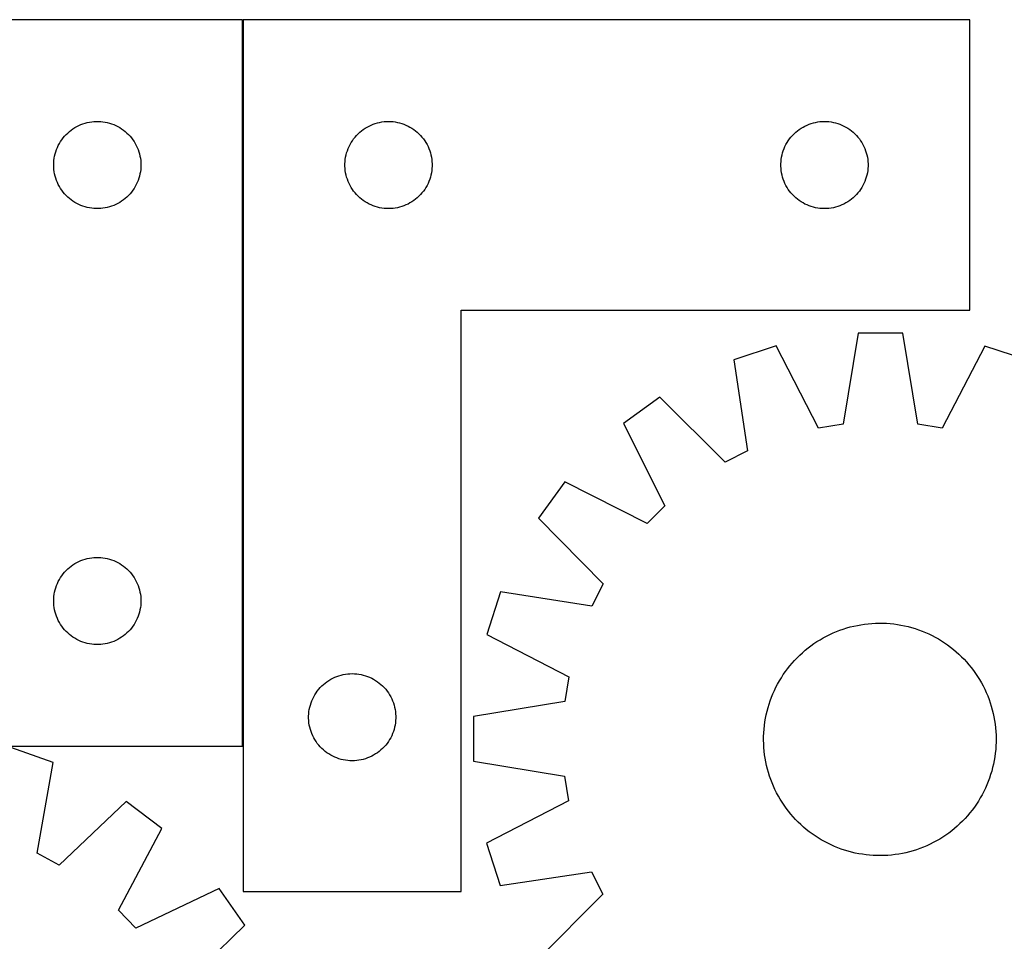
# Model space of a CAD drawing. Header units: millimetres. Extents: x 7 to 1493, y 7 to 2993.
# Tile 7 of 11: x 388 to 726, y 2676 to 2993. Entities that reach past the tile are written whole.
import ezdxf

# ---------------------------------------------------------------- set-up
doc = ezdxf.new("R2010")
doc.units = ezdxf.units.MM
doc.layers.add('COMMON', color=5, linetype='CONTINUOUS', true_color=0x0000ff)
doc.layers.add('CUT', color=7, linetype='CONTINUOUS', true_color=0x000000)

msp = doc.modelspace()

# ---------------------------------------------------------------- linework, layer by layer
at = {"layer": 'COMMON'}
msp.add_line((464.325769, 2993.408991), (464.325769, 2743.408991), dxfattribs=at)
at = {"layer": 'CUT'}
for p, q in [((464.225769, 2993.408991), (164.225769, 2993.408991)), ((464.225769, 2743.408991), (464.225769, 2993.408991)), ((464.42577, 2993.408991), (464.42577, 2693.408991)), ((714.42577, 2993.408991), (464.42577, 2993.408991)), ((714.42577, 2893.408991), (714.42577, 2993.408991)), ((408.574851, 2957.30385), (409.297633, 2957.576329)), ((409.297633, 2957.576329), (410.033484, 2957.811239)), ((410.033484, 2957.811239), (410.780453, 2958.007956)), ((410.780453, 2958.007956), (411.536558, 2958.16596)), ((411.536558, 2958.16596), (412.299794, 2958.284831)), ((412.299794, 2958.284831), (413.068137, 2958.364253)), ((413.068137, 2958.364253), (413.83955, 2958.404018)), ((413.83955, 2958.404018), (414.611988, 2958.404018)), ((414.611988, 2958.404018), (415.383401, 2958.364253)), ((415.383401, 2958.364253), (416.151744, 2958.284831)), ((416.151744, 2958.284831), (416.91498, 2958.16596)), ((416.91498, 2958.16596), (417.671085, 2958.007956)), ((417.671085, 2958.007956), (418.418053, 2957.811239)), ((418.418053, 2957.811239), (419.153905, 2957.576329)), ((419.153905, 2957.576329), (419.876687, 2957.30385)), ((509.134489, 2957.444743), (509.864047, 2957.698521)), ((509.864047, 2957.698521), (510.605703, 2957.914406)), ((510.605703, 2957.914406), (511.357489, 2958.091826)), ((511.357489, 2958.091826), (512.117411, 2958.230309)), ((512.117411, 2958.230309), (512.883455, 2958.329489)), ((512.883455, 2958.329489), (513.653589, 2958.389102)), ((513.653589, 2958.389102), (514.42577, 2958.408991)), ((514.42577, 2958.408991), (515.197951, 2958.389102)), ((515.197951, 2958.389102), (515.968085, 2958.329489)), ((515.968085, 2958.329489), (516.734129, 2958.230309)), ((516.734129, 2958.230309), (517.494051, 2958.091826)), ((517.494051, 2958.091826), (518.245837, 2957.914406)), ((518.245837, 2957.914406), (518.987492, 2957.698521)), ((518.987492, 2957.698521), (519.717051, 2957.444743)), ((659.134489, 2957.444743), (659.864047, 2957.698521)), ((659.864047, 2957.698521), (660.605703, 2957.914406)), ((660.605703, 2957.914406), (661.357489, 2958.091826)), ((661.357489, 2958.091826), (662.117411, 2958.230309)), ((662.117411, 2958.230309), (662.883455, 2958.329489)), ((662.883455, 2958.329489), (663.653589, 2958.389102)), ((663.653589, 2958.389102), (664.42577, 2958.408991)), ((664.42577, 2958.408991), (665.197951, 2958.389102)), ((665.197951, 2958.389102), (665.968085, 2958.329489)), ((665.968085, 2958.329489), (666.734129, 2958.230309)), ((666.734129, 2958.230309), (667.494051, 2958.091826)), ((667.494051, 2958.091826), (668.245837, 2957.914406)), ((668.245837, 2957.914406), (668.987492, 2957.698521)), ((668.987492, 2957.698521), (669.717051, 2957.444743)), ((403.483486, 2953.878153), (404.036669, 2954.417271)), ((404.036669, 2954.417271), (404.616871, 2954.927197)), ((404.616871, 2954.927197), (405.222555, 2955.406579)), ((405.222555, 2955.406579), (405.852113, 2955.854146)), ((405.852113, 2955.854146), (406.503877, 2956.26871)), ((406.503877, 2956.26871), (407.176118, 2956.649172)), ((407.176118, 2956.649172), (407.867053, 2956.994524)), ((407.867053, 2956.994524), (408.574851, 2957.30385)), ((419.876687, 2957.30385), (420.584485, 2956.994524)), ((420.584485, 2956.994524), (421.27542, 2956.649172)), ((421.27542, 2956.649172), (421.947661, 2956.26871)), ((421.947661, 2956.26871), (422.599425, 2955.854146)), ((422.599425, 2955.854146), (423.228983, 2955.406579)), ((423.228983, 2955.406579), (423.834667, 2954.927197)), ((423.834667, 2954.927197), (424.414869, 2954.417271)), ((424.414869, 2954.417271), (424.968052, 2953.878153)), ((503.956608, 2954.151273), (504.523488, 2954.675969)), ((504.523488, 2954.675969), (505.116628, 2955.170788)), ((505.116628, 2955.170788), (505.734454, 2955.634416)), ((505.734454, 2955.634416), (506.375327, 2956.065624)), ((506.375327, 2956.065624), (507.037549, 2956.463269)), ((507.037549, 2956.463269), (507.719363, 2956.826297)), ((507.719363, 2956.826297), (508.418961, 2957.153744)), ((508.418961, 2957.153744), (509.134489, 2957.444743)), ((519.717051, 2957.444743), (520.432579, 2957.153744)), ((520.432579, 2957.153744), (521.132177, 2956.826297)), ((521.132177, 2956.826297), (521.813991, 2956.463269)), ((521.813991, 2956.463269), (522.476213, 2956.065624)), ((522.476213, 2956.065624), (523.117086, 2955.634416)), ((523.117086, 2955.634416), (523.734912, 2955.170788)), ((523.734912, 2955.170788), (524.328052, 2954.675969)), ((524.328052, 2954.675969), (524.894932, 2954.151273)), ((653.956608, 2954.151273), (654.523488, 2954.675969)), ((654.523488, 2954.675969), (655.116628, 2955.170788)), ((655.116628, 2955.170788), (655.734454, 2955.634416)), ((655.734454, 2955.634416), (656.375327, 2956.065624)), ((656.375327, 2956.065624), (657.037549, 2956.463269)), ((657.037549, 2956.463269), (657.719363, 2956.826297)), ((657.719363, 2956.826297), (658.418961, 2957.153744)), ((658.418961, 2957.153744), (659.134489, 2957.444743)), ((669.717051, 2957.444743), (670.432579, 2957.153744)), ((670.432579, 2957.153744), (671.132177, 2956.826297)), ((671.132177, 2956.826297), (671.813991, 2956.463269)), ((671.813991, 2956.463269), (672.476213, 2956.065624)), ((672.476213, 2956.065624), (673.117086, 2955.634416)), ((673.117086, 2955.634416), (673.734912, 2955.170788)), ((673.734912, 2955.170788), (674.328052, 2954.675969)), ((674.328052, 2954.675969), (674.894932, 2954.151273)), ((400.808463, 2950.115397), (401.17149, 2950.797212)), ((401.17149, 2950.797212), (401.569136, 2951.459433)), ((401.569136, 2951.459433), (402.000344, 2952.100307)), ((402.000344, 2952.100307), (402.463972, 2952.718133)), ((402.463972, 2952.718133), (402.95879, 2953.311272)), ((402.95879, 2953.311272), (403.483486, 2953.878153)), ((424.968052, 2953.878153), (425.492748, 2953.311272)), ((425.492748, 2953.311272), (425.987566, 2952.718133)), ((425.987566, 2952.718133), (426.451194, 2952.100307)), ((426.451194, 2952.100307), (426.882402, 2951.459433)), ((426.882402, 2951.459433), (427.280048, 2950.797212)), ((427.280048, 2950.797212), (427.643075, 2950.115397)), ((501.185588, 2950.458642), (501.566051, 2951.130883)), ((501.566051, 2951.130883), (501.980615, 2951.782646)), ((501.980615, 2951.782646), (502.428181, 2952.412205)), ((502.428181, 2952.412205), (502.907563, 2953.017888)), ((502.907563, 2953.017888), (503.417489, 2953.598091)), ((503.417489, 2953.598091), (503.956608, 2954.151273)), ((524.894932, 2954.151273), (525.43405, 2953.598091)), ((525.43405, 2953.598091), (525.943977, 2953.017888)), ((525.943977, 2953.017888), (526.423359, 2952.412205)), ((526.423359, 2952.412205), (526.870925, 2951.782646)), ((526.870925, 2951.782646), (527.285489, 2951.130883)), ((527.285489, 2951.130883), (527.665952, 2950.458642)), ((651.185588, 2950.458642), (651.566051, 2951.130883)), ((651.566051, 2951.130883), (651.980615, 2951.782646)), ((651.980615, 2951.782646), (652.428181, 2952.412205)), ((652.428181, 2952.412205), (652.907563, 2953.017888)), ((652.907563, 2953.017888), (653.417489, 2953.598091)), ((653.417489, 2953.598091), (653.956608, 2954.151273)), ((674.894932, 2954.151273), (675.43405, 2953.598091)), ((675.43405, 2953.598091), (675.943977, 2953.017888)), ((675.943977, 2953.017888), (676.423359, 2952.412205)), ((676.423359, 2952.412205), (676.870925, 2951.782646)), ((676.870925, 2951.782646), (677.285489, 2951.130883)), ((677.285489, 2951.130883), (677.665952, 2950.458642)), ((399.720353, 2947.229057), (399.936238, 2947.970713)), ((399.936238, 2947.970713), (400.190017, 2948.700272)), ((400.190017, 2948.700272), (400.481015, 2949.415799)), ((400.481015, 2949.415799), (400.808463, 2950.115397)), ((427.643075, 2950.115397), (427.970523, 2949.415799)), ((427.970523, 2949.415799), (428.261521, 2948.700272)), ((428.261521, 2948.700272), (428.5153, 2947.970713)), ((428.5153, 2947.970713), (428.731185, 2947.229057)), ((499.826804, 2946.854307), (500.023522, 2947.601275)), ((500.023522, 2947.601275), (500.258432, 2948.337126)), ((500.258432, 2948.337126), (500.53091, 2949.059909)), ((500.53091, 2949.059909), (500.840236, 2949.767706)), ((500.840236, 2949.767706), (501.185588, 2950.458642)), ((527.665952, 2950.458642), (528.011304, 2949.767706)), ((528.011304, 2949.767706), (528.320629, 2949.059909)), ((528.320629, 2949.059909), (528.593108, 2948.337126)), ((528.593108, 2948.337126), (528.828018, 2947.601275)), ((528.828018, 2947.601275), (529.024736, 2946.854307)), ((649.826804, 2946.854307), (650.023522, 2947.601275)), ((650.023522, 2947.601275), (650.258432, 2948.337126)), ((650.258432, 2948.337126), (650.53091, 2949.059909)), ((650.53091, 2949.059909), (650.840236, 2949.767706)), ((650.840236, 2949.767706), (651.185588, 2950.458642)), ((677.665952, 2950.458642), (678.011304, 2949.767706)), ((678.011304, 2949.767706), (678.320629, 2949.059909)), ((678.320629, 2949.059909), (678.593108, 2948.337126)), ((678.593108, 2948.337126), (678.828018, 2947.601275)), ((678.828018, 2947.601275), (679.024736, 2946.854307)), ((399.225769, 2943.408991), (399.245658, 2944.181172)), ((399.245658, 2944.181172), (399.305271, 2944.951305)), ((399.305271, 2944.951305), (399.404451, 2945.717349)), ((399.404451, 2945.717349), (399.542934, 2946.477272)), ((399.542934, 2946.477272), (399.720353, 2947.229057)), ((428.731185, 2947.229057), (428.908604, 2946.477272)), ((428.908604, 2946.477272), (429.047087, 2945.717349)), ((429.047087, 2945.717349), (429.146267, 2944.951305)), ((429.146267, 2944.951305), (429.20588, 2944.181172)), ((429.20588, 2944.181172), (429.225769, 2943.408991)), ((499.430743, 2943.795209), (499.470507, 2944.566622)), ((499.470507, 2944.566622), (499.54993, 2945.334966)), ((499.54993, 2945.334966), (499.668801, 2946.098202)), ((499.668801, 2946.098202), (499.826804, 2946.854307)), ((529.024736, 2946.854307), (529.182739, 2946.098202)), ((529.182739, 2946.098202), (529.30161, 2945.334966)), ((529.30161, 2945.334966), (529.381033, 2944.566622)), ((529.381033, 2944.566622), (529.420797, 2943.795209)), ((649.430743, 2943.795209), (649.470507, 2944.566622)), ((649.470507, 2944.566622), (649.54993, 2945.334966)), ((649.54993, 2945.334966), (649.668801, 2946.098202)), ((649.668801, 2946.098202), (649.826804, 2946.854307)), ((679.024736, 2946.854307), (679.182739, 2946.098202)), ((679.182739, 2946.098202), (679.30161, 2945.334966)), ((679.30161, 2945.334966), (679.381033, 2944.566622)), ((679.381033, 2944.566622), (679.420797, 2943.795209)), ((399.245658, 2942.636809), (399.225769, 2943.408991)), ((399.305271, 2941.866676), (399.245658, 2942.636809)), ((399.404451, 2941.100632), (399.305271, 2941.866676)), ((399.542934, 2940.34071), (399.404451, 2941.100632)), ((429.047087, 2941.100632), (428.908604, 2940.34071)), ((429.146267, 2941.866676), (429.047087, 2941.100632)), ((429.20588, 2942.636809), (429.146267, 2941.866676)), ((429.225769, 2943.408991), (429.20588, 2942.636809)), ((499.430743, 2943.022772), (499.430743, 2943.795209)), ((499.470507, 2942.251359), (499.430743, 2943.022772)), ((499.54993, 2941.483015), (499.470507, 2942.251359)), ((499.668801, 2940.719779), (499.54993, 2941.483015)), ((499.826804, 2939.963674), (499.668801, 2940.719779)), ((529.182739, 2940.719779), (529.024736, 2939.963674)), ((529.30161, 2941.483015), (529.182739, 2940.719779)), ((529.381033, 2942.251359), (529.30161, 2941.483015)), ((529.420797, 2943.022772), (529.381033, 2942.251359)), ((529.420797, 2943.795209), (529.420797, 2943.022772)), ((649.430743, 2943.022772), (649.430743, 2943.795209)), ((649.470507, 2942.251359), (649.430743, 2943.022772)), ((649.54993, 2941.483015), (649.470507, 2942.251359)), ((649.668801, 2940.719779), (649.54993, 2941.483015)), ((649.826804, 2939.963674), (649.668801, 2940.719779)), ((679.182739, 2940.719779), (679.024736, 2939.963674)), ((679.30161, 2941.483015), (679.182739, 2940.719779)), ((679.381033, 2942.251359), (679.30161, 2941.483015)), ((679.420797, 2943.022772), (679.381033, 2942.251359)), ((679.420797, 2943.795209), (679.420797, 2943.022772)), ((399.720353, 2939.588924), (399.542934, 2940.34071)), ((399.936238, 2938.847268), (399.720353, 2939.588924)), ((400.190017, 2938.117709), (399.936238, 2938.847268)), ((400.481015, 2937.402182), (400.190017, 2938.117709)), ((400.808463, 2936.702584), (400.481015, 2937.402182)), ((427.970523, 2937.402182), (427.643075, 2936.702584)), ((428.261521, 2938.117709), (427.970523, 2937.402182)), ((428.5153, 2938.847268), (428.261521, 2938.117709)), ((428.731185, 2939.588924), (428.5153, 2938.847268)), ((428.908604, 2940.34071), (428.731185, 2939.588924)), ((500.023522, 2939.216706), (499.826804, 2939.963674)), ((500.258432, 2938.480855), (500.023522, 2939.216706)), ((500.53091, 2937.758072), (500.258432, 2938.480855)), ((500.840236, 2937.050275), (500.53091, 2937.758072)), ((528.320629, 2937.758072), (528.011304, 2937.050275)), ((528.593108, 2938.480855), (528.320629, 2937.758072)), ((528.828018, 2939.216706), (528.593108, 2938.480855)), ((529.024736, 2939.963674), (528.828018, 2939.216706)), ((650.023522, 2939.216706), (649.826804, 2939.963674)), ((650.258432, 2938.480855), (650.023522, 2939.216706)), ((650.53091, 2937.758072), (650.258432, 2938.480855)), ((650.840236, 2937.050275), (650.53091, 2937.758072)), ((678.320629, 2937.758072), (678.011304, 2937.050275)), ((678.593108, 2938.480855), (678.320629, 2937.758072)), ((678.828018, 2939.216706), (678.593108, 2938.480855)), ((679.024736, 2939.963674), (678.828018, 2939.216706)), ((401.17149, 2936.020769), (400.808463, 2936.702584)), ((401.569136, 2935.358548), (401.17149, 2936.020769)), ((402.000344, 2934.717674), (401.569136, 2935.358548)), ((402.463972, 2934.099848), (402.000344, 2934.717674)), ((402.95879, 2933.506709), (402.463972, 2934.099848)), ((425.987566, 2934.099848), (425.492748, 2933.506709)), ((426.451194, 2934.717674), (425.987566, 2934.099848)), ((426.882402, 2935.358548), (426.451194, 2934.717674)), ((427.280048, 2936.020769), (426.882402, 2935.358548)), ((427.643075, 2936.702584), (427.280048, 2936.020769)), ((501.185588, 2936.359339), (500.840236, 2937.050275)), ((501.566051, 2935.687098), (501.185588, 2936.359339)), ((501.980615, 2935.035335), (501.566051, 2935.687098)), ((502.428181, 2934.405776), (501.980615, 2935.035335)), ((502.907563, 2933.800093), (502.428181, 2934.405776)), ((526.423359, 2934.405776), (525.943977, 2933.800093)), ((526.870925, 2935.035335), (526.423359, 2934.405776)), ((527.285489, 2935.687098), (526.870925, 2935.035335)), ((527.665952, 2936.359339), (527.285489, 2935.687098)), ((528.011304, 2937.050275), (527.665952, 2936.359339)), ((651.185588, 2936.359339), (650.840236, 2937.050275)), ((651.566051, 2935.687098), (651.185588, 2936.359339)), ((651.980615, 2935.035335), (651.566051, 2935.687098)), ((652.428181, 2934.405776), (651.980615, 2935.035335)), ((652.907563, 2933.800093), (652.428181, 2934.405776)), ((676.423359, 2934.405776), (675.943977, 2933.800093)), ((676.870925, 2935.035335), (676.423359, 2934.405776)), ((677.285489, 2935.687098), (676.870925, 2935.035335)), ((677.665952, 2936.359339), (677.285489, 2935.687098)), ((678.011304, 2937.050275), (677.665952, 2936.359339)), ((403.483486, 2932.939828), (402.95879, 2933.506709)), ((404.036669, 2932.40071), (403.483486, 2932.939828)), ((404.616871, 2931.890784), (404.036669, 2932.40071)), ((405.222555, 2931.411402), (404.616871, 2931.890784)), ((405.852113, 2930.963835), (405.222555, 2931.411402)), ((406.503877, 2930.549271), (405.852113, 2930.963835)), ((407.176118, 2930.168809), (406.503877, 2930.549271)), ((421.947661, 2930.549271), (421.27542, 2930.168809)), ((422.599425, 2930.963835), (421.947661, 2930.549271)), ((423.228983, 2931.411402), (422.599425, 2930.963835)), ((423.834667, 2931.890784), (423.228983, 2931.411402)), ((424.414869, 2932.40071), (423.834667, 2931.890784)), ((424.968052, 2932.939828), (424.414869, 2932.40071)), ((425.492748, 2933.506709), (424.968052, 2932.939828)), ((503.417489, 2933.21989), (502.907563, 2933.800093)), ((503.956608, 2932.666708), (503.417489, 2933.21989)), ((504.523488, 2932.142012), (503.956608, 2932.666708)), ((505.116628, 2931.647193), (504.523488, 2932.142012)), ((505.734454, 2931.183565), (505.116628, 2931.647193)), ((506.375327, 2930.752357), (505.734454, 2931.183565)), ((507.037549, 2930.354712), (506.375327, 2930.752357)), ((522.476213, 2930.752357), (521.813991, 2930.354712)), ((523.117086, 2931.183565), (522.476213, 2930.752357)), ((523.734912, 2931.647193), (523.117086, 2931.183565)), ((524.328052, 2932.142012), (523.734912, 2931.647193)), ((524.894932, 2932.666708), (524.328052, 2932.142012)), ((525.43405, 2933.21989), (524.894932, 2932.666708)), ((525.943977, 2933.800093), (525.43405, 2933.21989)), ((653.417489, 2933.21989), (652.907563, 2933.800093)), ((653.956608, 2932.666708), (653.417489, 2933.21989)), ((654.523488, 2932.142012), (653.956608, 2932.666708)), ((655.116628, 2931.647193), (654.523488, 2932.142012)), ((655.734454, 2931.183565), (655.116628, 2931.647193)), ((656.375327, 2930.752357), (655.734454, 2931.183565)), ((657.037549, 2930.354712), (656.375327, 2930.752357)), ((672.476213, 2930.752357), (671.813991, 2930.354712)), ((673.117086, 2931.183565), (672.476213, 2930.752357)), ((673.734912, 2931.647193), (673.117086, 2931.183565)), ((674.328052, 2932.142012), (673.734912, 2931.647193)), ((674.894932, 2932.666708), (674.328052, 2932.142012)), ((675.43405, 2933.21989), (674.894932, 2932.666708)), ((675.943977, 2933.800093), (675.43405, 2933.21989)), ((407.867053, 2929.823457), (407.176118, 2930.168809)), ((408.574851, 2929.514131), (407.867053, 2929.823457)), ((409.297633, 2929.241652), (408.574851, 2929.514131)), ((410.033484, 2929.006742), (409.297633, 2929.241652)), ((410.780453, 2928.810025), (410.033484, 2929.006742)), ((411.536558, 2928.652021), (410.780453, 2928.810025)), ((412.299794, 2928.53315), (411.536558, 2928.652021)), ((413.068137, 2928.453728), (412.299794, 2928.53315)), ((413.83955, 2928.413963), (413.068137, 2928.453728)), ((414.611988, 2928.413963), (413.83955, 2928.413963)), ((415.383401, 2928.453728), (414.611988, 2928.413963)), ((416.151744, 2928.53315), (415.383401, 2928.453728)), ((416.91498, 2928.652021), (416.151744, 2928.53315)), ((417.671085, 2928.810025), (416.91498, 2928.652021)), ((418.418053, 2929.006742), (417.671085, 2928.810025)), ((419.153905, 2929.241652), (418.418053, 2929.006742)), ((419.876687, 2929.514131), (419.153905, 2929.241652)), ((420.584485, 2929.823457), (419.876687, 2929.514131)), ((421.27542, 2930.168809), (420.584485, 2929.823457)), ((507.719363, 2929.991684), (507.037549, 2930.354712)), ((508.418961, 2929.664237), (507.719363, 2929.991684)), ((509.134489, 2929.373238), (508.418961, 2929.664237)), ((509.864047, 2929.11946), (509.134489, 2929.373238)), ((510.605703, 2928.903575), (509.864047, 2929.11946)), ((511.357489, 2928.726155), (510.605703, 2928.903575)), ((512.117411, 2928.587672), (511.357489, 2928.726155)), ((512.883455, 2928.488492), (512.117411, 2928.587672)), ((513.653589, 2928.428879), (512.883455, 2928.488492)), ((514.42577, 2928.408991), (513.653589, 2928.428879)), ((515.197951, 2928.428879), (514.42577, 2928.408991)), ((515.968085, 2928.488492), (515.197951, 2928.428879)), ((516.734129, 2928.587672), (515.968085, 2928.488492)), ((517.494051, 2928.726155), (516.734129, 2928.587672)), ((518.245837, 2928.903575), (517.494051, 2928.726155)), ((518.987492, 2929.11946), (518.245837, 2928.903575)), ((519.717051, 2929.373238), (518.987492, 2929.11946)), ((520.432579, 2929.664237), (519.717051, 2929.373238)), ((521.132177, 2929.991684), (520.432579, 2929.664237)), ((521.813991, 2930.354712), (521.132177, 2929.991684)), ((657.719363, 2929.991684), (657.037549, 2930.354712)), ((658.418961, 2929.664237), (657.719363, 2929.991684)), ((659.134489, 2929.373238), (658.418961, 2929.664237)), ((659.864047, 2929.11946), (659.134489, 2929.373238)), ((660.605703, 2928.903575), (659.864047, 2929.11946)), ((661.357489, 2928.726155), (660.605703, 2928.903575)), ((662.117411, 2928.587672), (661.357489, 2928.726155)), ((662.883455, 2928.488492), (662.117411, 2928.587672)), ((663.653589, 2928.428879), (662.883455, 2928.488492)), ((664.42577, 2928.408991), (663.653589, 2928.428879)), ((665.197951, 2928.428879), (664.42577, 2928.408991)), ((665.968085, 2928.488492), (665.197951, 2928.428879)), ((666.734129, 2928.587672), (665.968085, 2928.488492)), ((667.494051, 2928.726155), (666.734129, 2928.587672)), ((668.245837, 2928.903575), (667.494051, 2928.726155)), ((668.987492, 2929.11946), (668.245837, 2928.903575)), ((669.717051, 2929.373238), (668.987492, 2929.11946)), ((670.432579, 2929.664237), (669.717051, 2929.373238)), ((671.132177, 2929.991684), (670.432579, 2929.664237)), ((671.813991, 2930.354712), (671.132177, 2929.991684)), ((539.42577, 2693.408991), (539.42577, 2893.408991)), ((539.42577, 2893.408991), (714.42577, 2893.408991)), ((676.032388, 2885.5745), (670.837502, 2854.237814)), ((691.418417, 2885.548566), (676.032388, 2885.5745)), ((696.507634, 2854.194545), (691.418417, 2885.548566)), ((647.837416, 2881.157559), (633.196419, 2876.42768)), ((662.366474, 2852.910768), (647.837416, 2881.157559)), ((719.598339, 2881.036602), (704.97414, 2852.83895)), ((734.223307, 2876.257392), (719.598339, 2881.036602)), ((633.196419, 2876.42768), (637.939358, 2845.019412)), ((607.746317, 2863.514193), (595.283515, 2854.491494)), ((630.293011, 2841.139624), (607.746317, 2863.514193)), ((595.283515, 2854.491494), (609.500006, 2826.086105)), ((670.837502, 2854.237814), (662.366474, 2852.910768)), ((704.97414, 2852.83895), (696.507634, 2854.194545)), ((637.939358, 2845.019412), (630.293011, 2841.139624)), ((575.069516, 2834.345525), (566.004855, 2821.91321)), ((603.426819, 2820.033356), (575.069516, 2834.345525)), ((609.500006, 2826.086105), (603.426819, 2820.033356)), ((566.004855, 2821.91321), (588.303289, 2799.291217)), ((404.616871, 2804.927197), (405.222555, 2805.406579)), ((405.222555, 2805.406579), (405.852113, 2805.854146)), ((405.852113, 2805.854146), (406.503877, 2806.26871)), ((406.503877, 2806.26871), (407.176118, 2806.649172)), ((407.176118, 2806.649172), (407.867053, 2806.994524)), ((407.867053, 2806.994524), (408.574851, 2807.30385)), ((408.574851, 2807.30385), (409.297633, 2807.576329)), ((409.297633, 2807.576329), (410.033484, 2807.811239)), ((410.033484, 2807.811239), (410.780453, 2808.007956)), ((410.780453, 2808.007956), (411.536558, 2808.16596)), ((411.536558, 2808.16596), (412.299794, 2808.284831)), ((412.299794, 2808.284831), (413.068137, 2808.364253)), ((413.068137, 2808.364253), (413.83955, 2808.404018)), ((413.83955, 2808.404018), (414.611988, 2808.404018)), ((414.611988, 2808.404018), (415.383401, 2808.364253)), ((415.383401, 2808.364253), (416.151744, 2808.284831)), ((416.151744, 2808.284831), (416.91498, 2808.16596)), ((416.91498, 2808.16596), (417.671085, 2808.007956)), ((417.671085, 2808.007956), (418.418053, 2807.811239)), ((418.418053, 2807.811239), (419.153905, 2807.576329)), ((419.153905, 2807.576329), (419.876687, 2807.30385)), ((419.876687, 2807.30385), (420.584485, 2806.994524)), ((420.584485, 2806.994524), (421.27542, 2806.649172)), ((421.27542, 2806.649172), (421.947661, 2806.26871)), ((421.947661, 2806.26871), (422.599425, 2805.854146)), ((422.599425, 2805.854146), (423.228983, 2805.406579)), ((423.228983, 2805.406579), (423.834667, 2804.927197)), ((401.569136, 2801.459433), (402.000344, 2802.100307)), ((402.000344, 2802.100307), (402.463972, 2802.718133)), ((402.463972, 2802.718133), (402.95879, 2803.311272)), ((402.95879, 2803.311272), (403.483486, 2803.878153)), ((403.483486, 2803.878153), (404.036669, 2804.417271)), ((404.036669, 2804.417271), (404.616871, 2804.927197)), ((423.834667, 2804.927197), (424.414869, 2804.417271)), ((424.414869, 2804.417271), (424.968052, 2803.878153)), ((424.968052, 2803.878153), (425.492748, 2803.311272)), ((425.492748, 2803.311272), (425.987566, 2802.718133)), ((425.987566, 2802.718133), (426.451194, 2802.100307)), ((426.451194, 2802.100307), (426.882402, 2801.459433)), ((399.936238, 2797.970713), (400.190017, 2798.700272)), ((400.190017, 2798.700272), (400.481015, 2799.415799)), ((400.481015, 2799.415799), (400.808463, 2800.115397)), ((400.808463, 2800.115397), (401.17149, 2800.797212)), ((401.17149, 2800.797212), (401.569136, 2801.459433)), ((426.882402, 2801.459433), (427.280048, 2800.797212)), ((427.280048, 2800.797212), (427.643075, 2800.115397)), ((427.643075, 2800.115397), (427.970523, 2799.415799)), ((427.970523, 2799.415799), (428.261521, 2798.700272)), ((428.261521, 2798.700272), (428.5153, 2797.970713)), ((588.303289, 2799.291217), (584.397747, 2791.657993)), ((399.245658, 2794.181172), (399.305271, 2794.951305)), ((399.305271, 2794.951305), (399.404451, 2795.717349)), ((399.404451, 2795.717349), (399.542934, 2796.477272)), ((399.542934, 2796.477272), (399.720353, 2797.229057)), ((399.720353, 2797.229057), (399.936238, 2797.970713)), ((428.5153, 2797.970713), (428.731185, 2797.229057)), ((428.731185, 2797.229057), (428.908604, 2796.477272)), ((428.908604, 2796.477272), (429.047087, 2795.717349)), ((429.047087, 2795.717349), (429.146267, 2794.951305)), ((429.146267, 2794.951305), (429.20588, 2794.181172)), ((553.005646, 2796.506785), (548.226437, 2781.881817)), ((584.397747, 2791.657993), (553.005646, 2796.506785)), ((399.225769, 2793.408991), (399.245658, 2794.181172)), ((399.245658, 2792.636809), (399.225769, 2793.408991)), ((399.305271, 2791.866676), (399.245658, 2792.636809)), ((399.404451, 2791.100632), (399.305271, 2791.866676)), ((429.146267, 2791.866676), (429.047087, 2791.100632)), ((429.20588, 2792.636809), (429.146267, 2791.866676)), ((429.20588, 2794.181172), (429.225769, 2793.408991)), ((429.225769, 2793.408991), (429.20588, 2792.636809)), ((399.542934, 2790.34071), (399.404451, 2791.100632)), ((399.720353, 2789.588924), (399.542934, 2790.34071)), ((399.936238, 2788.847268), (399.720353, 2789.588924)), ((400.190017, 2788.117709), (399.936238, 2788.847268)), ((428.5153, 2788.847268), (428.261521, 2788.117709)), ((428.731185, 2789.588924), (428.5153, 2788.847268)), ((428.908604, 2790.34071), (428.731185, 2789.588924)), ((429.047087, 2791.100632), (428.908604, 2790.34071)), ((400.481015, 2787.402182), (400.190017, 2788.117709)), ((400.808463, 2786.702584), (400.481015, 2787.402182)), ((401.17149, 2786.020769), (400.808463, 2786.702584)), ((401.569136, 2785.358548), (401.17149, 2786.020769)), ((402.000344, 2784.717674), (401.569136, 2785.358548)), ((426.882402, 2785.358548), (426.451194, 2784.717674)), ((427.280048, 2786.020769), (426.882402, 2785.358548)), ((427.643075, 2786.702584), (427.280048, 2786.020769)), ((427.970523, 2787.402182), (427.643075, 2786.702584)), ((428.261521, 2788.117709), (427.970523, 2787.402182)), ((674.523424, 2784.755362), (675.752306, 2785.017767)), ((675.752306, 2785.017767), (676.988823, 2785.241442)), ((676.988823, 2785.241442), (678.231757, 2785.426167)), ((678.231757, 2785.426167), (679.479879, 2785.571759)), ((679.479879, 2785.571759), (680.731959, 2785.678075)), ((680.731959, 2785.678075), (681.986761, 2785.74501)), ((681.986761, 2785.74501), (683.243045, 2785.772497)), ((683.243045, 2785.772497), (684.499573, 2785.76051)), ((684.499573, 2785.76051), (685.755105, 2785.709061)), ((685.755105, 2785.709061), (687.008401, 2785.618199)), ((687.008401, 2785.618199), (688.258225, 2785.488015)), ((688.258225, 2785.488015), (689.503343, 2785.318638)), ((689.503343, 2785.318638), (690.742526, 2785.110234)), ((690.742526, 2785.110234), (691.974551, 2784.86301)), ((691.974551, 2784.86301), (693.198203, 2784.577208)), ((402.463972, 2784.099848), (402.000344, 2784.717674)), ((402.95879, 2783.506709), (402.463972, 2784.099848)), ((403.483486, 2782.939828), (402.95879, 2783.506709)), ((404.036669, 2782.40071), (403.483486, 2782.939828)), ((404.616871, 2781.890784), (404.036669, 2782.40071)), ((405.222555, 2781.411402), (404.616871, 2781.890784)), ((405.852113, 2780.963835), (405.222555, 2781.411402)), ((423.228983, 2781.411402), (422.599425, 2780.963835)), ((423.834667, 2781.890784), (423.228983, 2781.411402)), ((424.414869, 2782.40071), (423.834667, 2781.890784)), ((424.968052, 2782.939828), (424.414869, 2782.40071)), ((425.492748, 2783.506709), (424.968052, 2782.939828)), ((425.987566, 2784.099848), (425.492748, 2783.506709)), ((426.451194, 2784.717674), (425.987566, 2784.099848)), ((548.226437, 2781.881817), (576.424089, 2767.257618)), ((665.110663, 2781.300826), (666.23568, 2781.860597)), ((666.23568, 2781.860597), (667.377725, 2782.384755)), ((667.377725, 2782.384755), (668.53567, 2782.872781)), ((668.53567, 2782.872781), (669.708373, 2783.324194)), ((669.708373, 2783.324194), (670.894677, 2783.73855)), ((670.894677, 2783.73855), (672.09341, 2784.115438)), ((672.09341, 2784.115438), (673.303391, 2784.454487)), ((673.303391, 2784.454487), (674.523424, 2784.755362)), ((693.198203, 2784.577208), (694.412274, 2784.253112)), ((694.412274, 2784.253112), (695.615566, 2783.891041)), ((695.615566, 2783.891041), (696.806891, 2783.491352)), ((696.806891, 2783.491352), (697.985074, 2783.054439)), ((697.985074, 2783.054439), (699.148951, 2782.580735)), ((699.148951, 2782.580735), (700.297375, 2782.070707)), ((700.297375, 2782.070707), (701.429212, 2781.524857)), ((701.429212, 2781.524857), (702.543345, 2780.943724)), ((406.503877, 2780.549271), (405.852113, 2780.963835)), ((407.176118, 2780.168809), (406.503877, 2780.549271)), ((407.867053, 2779.823457), (407.176118, 2780.168809)), ((408.574851, 2779.514131), (407.867053, 2779.823457)), ((409.297633, 2779.241652), (408.574851, 2779.514131)), ((410.033484, 2779.006742), (409.297633, 2779.241652)), ((410.780453, 2778.810025), (410.033484, 2779.006742)), ((411.536558, 2778.652021), (410.780453, 2778.810025)), ((412.299794, 2778.53315), (411.536558, 2778.652021)), ((413.068137, 2778.453728), (412.299794, 2778.53315)), ((413.83955, 2778.413963), (413.068137, 2778.453728)), ((414.611988, 2778.413963), (413.83955, 2778.413963)), ((415.383401, 2778.453728), (414.611988, 2778.413963)), ((416.151744, 2778.53315), (415.383401, 2778.453728)), ((416.91498, 2778.652021), (416.151744, 2778.53315)), ((417.671085, 2778.810025), (416.91498, 2778.652021)), ((418.418053, 2779.006742), (417.671085, 2778.810025)), ((419.153905, 2779.241652), (418.418053, 2779.006742)), ((419.876687, 2779.514131), (419.153905, 2779.241652)), ((420.584485, 2779.823457), (419.876687, 2779.514131)), ((421.27542, 2780.168809), (420.584485, 2779.823457)), ((421.947661, 2780.549271), (421.27542, 2780.168809)), ((422.599425, 2780.963835), (421.947661, 2780.549271)), ((659.779205, 2777.988295), (660.802803, 2778.717166)), ((660.802803, 2778.717166), (661.848791, 2779.413525)), ((661.848791, 2779.413525), (662.916136, 2780.076686)), ((662.916136, 2780.076686), (664.003784, 2780.705993)), ((664.003784, 2780.705993), (665.110663, 2781.300826)), ((702.543345, 2780.943724), (703.638674, 2780.327883)), ((703.638674, 2780.327883), (704.714119, 2779.67794)), ((704.714119, 2779.67794), (705.768618, 2778.994538)), ((705.768618, 2778.994538), (706.80113, 2778.27835)), ((706.80113, 2778.27835), (707.810637, 2777.530083)), ((655.031579, 2773.882523), (655.928555, 2774.762547)), ((655.928555, 2774.762547), (656.85273, 2775.613961)), ((656.85273, 2775.613961), (657.803193, 2776.435927)), ((657.803193, 2776.435927), (658.779006, 2777.227632)), ((658.779006, 2777.227632), (659.779205, 2777.988295)), ((707.810637, 2777.530083), (708.796142, 2776.750477)), ((708.796142, 2776.750477), (709.756673, 2775.940299)), ((709.756673, 2775.940299), (710.691282, 2775.100351)), ((710.691282, 2775.100351), (711.599045, 2774.23146)), ((652.512562, 2771.07962), (653.32274, 2772.040151)), ((653.32274, 2772.040151), (654.162688, 2772.974759)), ((654.162688, 2772.974759), (655.031579, 2773.882523)), ((711.599045, 2774.23146), (712.479069, 2773.334484)), ((712.479069, 2773.334484), (713.330483, 2772.410308)), ((713.330483, 2772.410308), (714.152449, 2771.459846)), ((714.152449, 2771.459846), (714.944154, 2770.484033)), ((497.364047, 2767.698521), (498.105703, 2767.914406)), ((498.105703, 2767.914406), (498.857489, 2768.091826)), ((498.857489, 2768.091826), (499.617411, 2768.230309)), ((499.617411, 2768.230309), (500.383455, 2768.329489)), ((500.383455, 2768.329489), (501.153589, 2768.389102)), ((501.153589, 2768.389102), (501.92577, 2768.408991)), ((501.92577, 2768.408991), (502.697951, 2768.389102)), ((502.697951, 2768.389102), (503.468085, 2768.329489)), ((503.468085, 2768.329489), (504.234129, 2768.230309)), ((504.234129, 2768.230309), (504.994051, 2768.091826)), ((504.994051, 2768.091826), (505.745837, 2767.914406)), ((505.745837, 2767.914406), (506.487492, 2767.698521)), ((649.585099, 2766.997597), (650.268501, 2768.052096)), ((650.268501, 2768.052096), (650.984689, 2769.084608)), ((650.984689, 2769.084608), (651.732956, 2770.094115)), ((651.732956, 2770.094115), (652.512562, 2771.07962)), ((714.944154, 2770.484033), (715.704817, 2769.483834)), ((715.704817, 2769.483834), (716.433688, 2768.460236)), ((716.433688, 2768.460236), (717.130048, 2767.414248)), ((491.456608, 2764.151273), (492.023488, 2764.675969)), ((492.023488, 2764.675969), (492.616628, 2765.170788)), ((492.616628, 2765.170788), (493.234454, 2765.634416)), ((493.234454, 2765.634416), (493.875327, 2766.065624)), ((493.875327, 2766.065624), (494.537549, 2766.463269)), ((494.537549, 2766.463269), (495.219363, 2766.826297)), ((495.219363, 2766.826297), (495.918961, 2767.153744)), ((495.918961, 2767.153744), (496.634489, 2767.444743)), ((496.634489, 2767.444743), (497.364047, 2767.698521)), ((506.487492, 2767.698521), (507.217051, 2767.444743)), ((507.217051, 2767.444743), (507.932579, 2767.153744)), ((507.932579, 2767.153744), (508.632177, 2766.826297)), ((508.632177, 2766.826297), (509.313991, 2766.463269)), ((509.313991, 2766.463269), (509.976213, 2766.065624)), ((509.976213, 2766.065624), (510.617086, 2765.634416)), ((510.617086, 2765.634416), (511.234912, 2765.170788)), ((511.234912, 2765.170788), (511.828052, 2764.675969)), ((511.828052, 2764.675969), (512.394932, 2764.151273)), ((576.424089, 2767.257618), (575.068493, 2758.791111)), ((647.738182, 2763.71269), (648.319315, 2764.826823)), ((648.319315, 2764.826823), (648.935156, 2765.922152)), ((648.935156, 2765.922152), (649.585099, 2766.997597)), ((717.130048, 2767.414248), (717.793208, 2766.346903)), ((717.793208, 2766.346903), (718.422515, 2765.259254)), ((718.422515, 2765.259254), (719.017348, 2764.152375)), ((488.685588, 2760.458642), (489.066051, 2761.130883)), ((489.066051, 2761.130883), (489.480615, 2761.782646)), ((489.480615, 2761.782646), (489.928181, 2762.412205)), ((489.928181, 2762.412205), (490.407563, 2763.017888)), ((490.407563, 2763.017888), (490.917489, 2763.598091)), ((490.917489, 2763.598091), (491.456608, 2764.151273)), ((512.394932, 2764.151273), (512.93405, 2763.598091)), ((512.93405, 2763.598091), (513.443977, 2763.017888)), ((513.443977, 2763.017888), (513.923359, 2762.412205)), ((513.923359, 2762.412205), (514.370925, 2761.782646)), ((514.370925, 2761.782646), (514.785489, 2761.130883)), ((514.785489, 2761.130883), (515.165952, 2760.458642)), ((646.208599, 2760.268552), (646.682303, 2761.432429)), ((646.682303, 2761.432429), (647.192332, 2762.580853)), ((647.192332, 2762.580853), (647.738182, 2763.71269)), ((719.017348, 2764.152375), (719.577119, 2763.027359)), ((719.577119, 2763.027359), (720.101277, 2761.885314)), ((720.101277, 2761.885314), (720.589303, 2760.727369)), ((487.523522, 2757.601275), (487.758432, 2758.337126)), ((487.758432, 2758.337126), (488.03091, 2759.059909)), ((488.03091, 2759.059909), (488.340236, 2759.767706)), ((488.340236, 2759.767706), (488.685588, 2760.458642)), ((515.165952, 2760.458642), (515.511304, 2759.767706)), ((515.511304, 2759.767706), (515.820629, 2759.059909)), ((515.820629, 2759.059909), (516.093108, 2758.337126)), ((516.093108, 2758.337126), (516.328018, 2757.601275)), ((575.068493, 2758.791111), (543.714472, 2753.701895)), ((645.009927, 2756.695752), (645.371998, 2757.899044)), ((645.371998, 2757.899044), (645.771687, 2759.090369)), ((645.771687, 2759.090369), (646.208599, 2760.268552)), ((720.589303, 2760.727369), (721.040717, 2759.554666)), ((721.040717, 2759.554666), (721.455072, 2758.368362)), ((721.455072, 2758.368362), (721.83196, 2757.169628)), ((486.930743, 2753.795209), (486.970507, 2754.566622)), ((486.970507, 2754.566622), (487.04993, 2755.334966)), ((487.04993, 2755.334966), (487.168801, 2756.098202)), ((487.168801, 2756.098202), (487.326804, 2756.854307)), ((487.326804, 2756.854307), (487.523522, 2757.601275)), ((516.328018, 2757.601275), (516.524736, 2756.854307)), ((516.524736, 2756.854307), (516.682739, 2756.098202)), ((516.682739, 2756.098202), (516.80161, 2755.334966)), ((516.80161, 2755.334966), (516.881033, 2754.566622)), ((516.881033, 2754.566622), (516.920797, 2753.795209)), ((644.400029, 2754.258029), (644.685831, 2755.481681)), ((644.685831, 2755.481681), (645.009927, 2756.695752)), ((721.83196, 2757.169628), (722.171009, 2755.959648)), ((722.171009, 2755.959648), (722.471885, 2754.739615)), ((722.471885, 2754.739615), (722.734289, 2753.510733)), ((486.930743, 2753.022772), (486.930743, 2753.795209)), ((486.970507, 2752.251359), (486.930743, 2753.022772)), ((487.04993, 2751.483015), (486.970507, 2752.251359)), ((487.168801, 2750.719779), (487.04993, 2751.483015)), ((516.80161, 2751.483015), (516.682739, 2750.719779)), ((516.881033, 2752.251359), (516.80161, 2751.483015)), ((516.920797, 2753.022772), (516.881033, 2752.251359)), ((516.920797, 2753.795209), (516.920797, 2753.022772)), ((543.714472, 2753.701895), (543.688538, 2738.315866)), ((643.775023, 2750.541703), (643.944401, 2751.78682)), ((643.944401, 2751.78682), (644.152804, 2753.026003)), ((644.152804, 2753.026003), (644.400029, 2754.258029)), ((722.734289, 2753.510733), (722.957965, 2752.274215)), ((722.957965, 2752.274215), (723.142689, 2751.031282)), ((723.142689, 2751.031282), (723.288282, 2749.783159)), ((487.326804, 2749.963674), (487.168801, 2750.719779)), ((487.523522, 2749.216706), (487.326804, 2749.963674)), ((487.758432, 2748.480855), (487.523522, 2749.216706)), ((488.03091, 2747.758072), (487.758432, 2748.480855)), ((488.340236, 2747.050275), (488.03091, 2747.758072)), ((515.820629, 2747.758072), (515.511304, 2747.050275)), ((516.093108, 2748.480855), (515.820629, 2747.758072)), ((516.328018, 2749.216706), (516.093108, 2748.480855)), ((516.524736, 2749.963674), (516.328018, 2749.216706)), ((516.682739, 2750.719779), (516.524736, 2749.963674)), ((643.502529, 2746.783051), (643.553978, 2748.038583)), ((643.553978, 2748.038583), (643.64484, 2749.291879)), ((643.64484, 2749.291879), (643.775023, 2750.541703)), ((723.288282, 2749.783159), (723.394597, 2748.53108)), ((723.394597, 2748.53108), (723.461532, 2747.276278)), ((488.685588, 2746.359339), (488.340236, 2747.050275)), ((489.066051, 2745.687098), (488.685588, 2746.359339)), ((489.480615, 2745.035335), (489.066051, 2745.687098)), ((489.928181, 2744.405776), (489.480615, 2745.035335)), ((490.407563, 2743.800093), (489.928181, 2744.405776)), ((513.923359, 2744.405776), (513.443977, 2743.800093)), ((514.370925, 2745.035335), (513.923359, 2744.405776)), ((514.785489, 2745.687098), (514.370925, 2745.035335)), ((515.165952, 2746.359339), (514.785489, 2745.687098)), ((515.511304, 2747.050275), (515.165952, 2746.359339)), ((643.490541, 2745.526523), (643.502529, 2746.783051)), ((643.518029, 2744.270238), (643.490541, 2745.526523)), ((643.584963, 2743.015437), (643.518029, 2744.270238)), ((723.477032, 2744.763465), (723.425583, 2743.507934)), ((723.461532, 2747.276278), (723.489019, 2746.019993)), ((723.489019, 2746.019993), (723.477032, 2744.763465)), ((364.225769, 2743.408991), (464.225769, 2743.408991)), ((399.022725, 2737.880671), (384.494712, 2742.946971)), ((490.917489, 2743.21989), (490.407563, 2743.800093)), ((491.456608, 2742.666708), (490.917489, 2743.21989)), ((492.023488, 2742.142012), (491.456608, 2742.666708)), ((492.616628, 2741.647193), (492.023488, 2742.142012)), ((493.234454, 2741.183565), (492.616628, 2741.647193)), ((493.875327, 2740.752357), (493.234454, 2741.183565)), ((494.537549, 2740.354712), (493.875327, 2740.752357)), ((509.976213, 2740.752357), (509.313991, 2740.354712)), ((510.617086, 2741.183565), (509.976213, 2740.752357)), ((511.234912, 2741.647193), (510.617086, 2741.183565)), ((511.828052, 2742.142012), (511.234912, 2741.647193)), ((512.394932, 2742.666708), (511.828052, 2742.142012)), ((512.93405, 2743.21989), (512.394932, 2742.666708)), ((513.443977, 2743.800093), (512.93405, 2743.21989)), ((643.691279, 2741.763357), (643.584963, 2743.015437)), ((643.836872, 2740.515235), (643.691279, 2741.763357)), ((723.204538, 2741.004814), (723.03516, 2739.759696)), ((723.334721, 2742.254638), (723.204538, 2741.004814)), ((723.425583, 2743.507934), (723.334721, 2742.254638)), ((393.556651, 2706.590149), (399.022725, 2737.880671)), ((495.219363, 2739.991684), (494.537549, 2740.354712)), ((495.918961, 2739.664237), (495.219363, 2739.991684)), ((496.634489, 2739.373238), (495.918961, 2739.664237)), ((497.364047, 2739.11946), (496.634489, 2739.373238)), ((498.105703, 2738.903575), (497.364047, 2739.11946)), ((498.857489, 2738.726155), (498.105703, 2738.903575)), ((499.617411, 2738.587672), (498.857489, 2738.726155)), ((500.383455, 2738.488492), (499.617411, 2738.587672)), ((501.153589, 2738.428879), (500.383455, 2738.488492)), ((501.92577, 2738.408991), (501.153589, 2738.428879)), ((502.697951, 2738.428879), (501.92577, 2738.408991)), ((503.468085, 2738.488492), (502.697951, 2738.428879)), ((504.234129, 2738.587672), (503.468085, 2738.488492)), ((504.994051, 2738.726155), (504.234129, 2738.587672)), ((505.745837, 2738.903575), (504.994051, 2738.726155)), ((506.487492, 2739.11946), (505.745837, 2738.903575)), ((507.217051, 2739.373238), (506.487492, 2739.11946)), ((507.932579, 2739.664237), (507.217051, 2739.373238)), ((508.632177, 2739.991684), (507.932579, 2739.664237)), ((509.313991, 2740.354712), (508.632177, 2739.991684)), ((543.688538, 2738.315866), (575.025225, 2733.12098)), ((644.021596, 2739.272301), (643.836872, 2740.515235)), ((644.245271, 2738.035783), (644.021596, 2739.272301)), ((644.507676, 2736.806902), (644.245271, 2738.035783)), ((722.826757, 2738.520513), (722.579532, 2737.288488)), ((723.03516, 2739.759696), (722.826757, 2738.520513)), ((644.808552, 2735.586868), (644.507676, 2736.806902)), ((645.147601, 2734.376888), (644.808552, 2735.586868)), ((645.524489, 2733.178155), (645.147601, 2734.376888)), ((721.969634, 2734.850765), (721.607563, 2733.647473)), ((722.29373, 2736.064836), (721.969634, 2734.850765)), ((722.579532, 2737.288488), (722.29373, 2736.064836)), ((575.025225, 2733.12098), (576.352271, 2724.649952)), ((645.938844, 2731.991851), (645.524489, 2733.178155)), ((646.390258, 2730.819148), (645.938844, 2731.991851)), ((646.878284, 2729.661203), (646.390258, 2730.819148)), ((720.770962, 2731.277965), (720.297257, 2730.114087)), ((721.207874, 2732.456148), (720.770962, 2731.277965)), ((721.607563, 2733.647473), (721.207874, 2732.456148)), ((647.402442, 2728.519158), (646.878284, 2729.661203)), ((647.962213, 2727.394141), (647.402442, 2728.519158)), ((648.557046, 2726.287262), (647.962213, 2727.394141)), ((719.241379, 2727.833826), (718.660246, 2726.719694)), ((719.787229, 2728.965663), (719.241379, 2727.833826)), ((720.297257, 2730.114087), (719.787229, 2728.965663)), ((424.168222, 2724.383642), (401.111481, 2702.535039)), ((436.41961, 2715.075902), (424.168222, 2724.383642)), ((576.352271, 2724.649952), (548.10548, 2710.120894)), ((649.186353, 2725.199614), (648.557046, 2726.287262)), ((649.849513, 2724.132269), (649.186353, 2725.199614)), ((650.545873, 2723.086281), (649.849513, 2724.132269)), ((717.394462, 2724.54892), (716.71106, 2723.494421)), ((718.044405, 2725.624364), (717.394462, 2724.54892)), ((718.660246, 2726.719694), (718.044405, 2725.624364)), ((651.274744, 2722.062683), (650.545873, 2723.086281)), ((652.035407, 2721.062483), (651.274744, 2722.062683)), ((652.827112, 2720.086671), (652.035407, 2721.062483)), ((714.466999, 2720.466897), (713.656821, 2719.506366)), ((715.246605, 2721.452402), (714.466999, 2720.466897)), ((715.994872, 2722.461908), (715.246605, 2721.452402)), ((716.71106, 2723.494421), (715.994872, 2722.461908)), ((653.649077, 2719.136208), (652.827112, 2720.086671)), ((654.500492, 2718.212033), (653.649077, 2719.136208)), ((655.380515, 2717.315057), (654.500492, 2718.212033)), ((656.288279, 2716.446166), (655.380515, 2717.315057)), ((711.947982, 2717.663993), (711.051006, 2716.78397)), ((712.816873, 2718.571757), (711.947982, 2717.663993)), ((713.656821, 2719.506366), (712.816873, 2718.571757)), ((421.551762, 2687.005956), (436.41961, 2715.075902)), ((657.222888, 2715.606217), (656.288279, 2716.446166)), ((658.183419, 2714.79604), (657.222888, 2715.606217)), ((659.168924, 2714.016433), (658.183419, 2714.79604)), ((660.178431, 2713.268167), (659.168924, 2714.016433)), ((708.200555, 2714.318885), (707.200356, 2713.558221)), ((709.176368, 2715.11059), (708.200555, 2714.318885)), ((710.126831, 2715.932555), (709.176368, 2715.11059)), ((711.051006, 2716.78397), (710.126831, 2715.932555)), ((661.210943, 2712.551979), (660.178431, 2713.268167)), ((662.265442, 2711.868576), (661.210943, 2712.551979)), ((663.340887, 2711.218634), (662.265442, 2711.868576)), ((664.436216, 2710.602792), (663.340887, 2711.218634)), ((665.550349, 2710.02166), (664.436216, 2710.602792)), ((702.975777, 2710.840524), (701.868898, 2710.245691)), ((704.063425, 2711.469831), (702.975777, 2710.840524)), ((705.13077, 2712.132991), (704.063425, 2711.469831)), ((706.176758, 2712.82935), (705.13077, 2712.132991)), ((707.200356, 2713.558221), (706.176758, 2712.82935)), ((548.10548, 2710.120894), (552.835359, 2695.479897)), ((666.682185, 2709.47581), (665.550349, 2710.02166)), ((667.830609, 2708.965781), (666.682185, 2709.47581)), ((668.994487, 2708.492077), (667.830609, 2708.965781)), ((670.17267, 2708.055165), (668.994487, 2708.492077)), ((671.363995, 2707.655476), (670.17267, 2708.055165)), ((672.567287, 2707.293405), (671.363995, 2707.655476)), ((673.781358, 2706.969308), (672.567287, 2707.293405)), ((675.00501, 2706.683507), (673.781358, 2706.969308)), ((693.67617, 2707.092029), (692.456137, 2706.791154)), ((694.886151, 2707.431079), (693.67617, 2707.092029)), ((696.084884, 2707.807967), (694.886151, 2707.431079)), ((697.271188, 2708.222322), (696.084884, 2707.807967)), ((698.443891, 2708.673736), (697.271188, 2708.222322)), ((699.601836, 2709.161762), (698.443891, 2708.673736)), ((700.743881, 2709.685919), (699.601836, 2709.161762)), ((701.868898, 2710.245691), (700.743881, 2709.685919)), ((401.111481, 2702.535039), (393.556651, 2706.590149)), ((676.237035, 2706.436282), (675.00501, 2706.683507)), ((677.476218, 2706.227878), (676.237035, 2706.436282)), ((678.721336, 2706.058501), (677.476218, 2706.227878)), ((679.97116, 2705.928317), (678.721336, 2706.058501)), ((681.224456, 2705.837456), (679.97116, 2705.928317)), ((682.479987, 2705.786006), (681.224456, 2705.837456)), ((683.736516, 2705.774019), (682.479987, 2705.786006)), ((684.9928, 2705.801507), (683.736516, 2705.774019)), ((686.247602, 2705.868441), (684.9928, 2705.801507)), ((687.499682, 2705.974757), (686.247602, 2705.868441)), ((688.747804, 2706.120349), (687.499682, 2705.974757)), ((689.990737, 2706.305074), (688.747804, 2706.120349)), ((691.227255, 2706.528749), (689.990737, 2706.305074)), ((692.456137, 2706.791154), (691.227255, 2706.528749)), ((552.835359, 2695.479897), (584.243627, 2700.222836)), ((584.243627, 2700.222836), (588.123415, 2692.576489)), ((456.163588, 2694.469078), (427.483734, 2680.814746)), ((464.939101, 2681.831004), (456.163588, 2694.469078)), ((464.42577, 2693.408991), (539.42577, 2693.408991)), ((588.123415, 2692.576489), (565.748845, 2670.029795)), ((427.483734, 2680.814746), (421.551762, 2687.005956)), ((442.124847, 2659.729317), (464.939101, 2681.831004))]:
    msp.add_line(p, q, dxfattribs=at)

doc.saveas('drawing.dxf')
